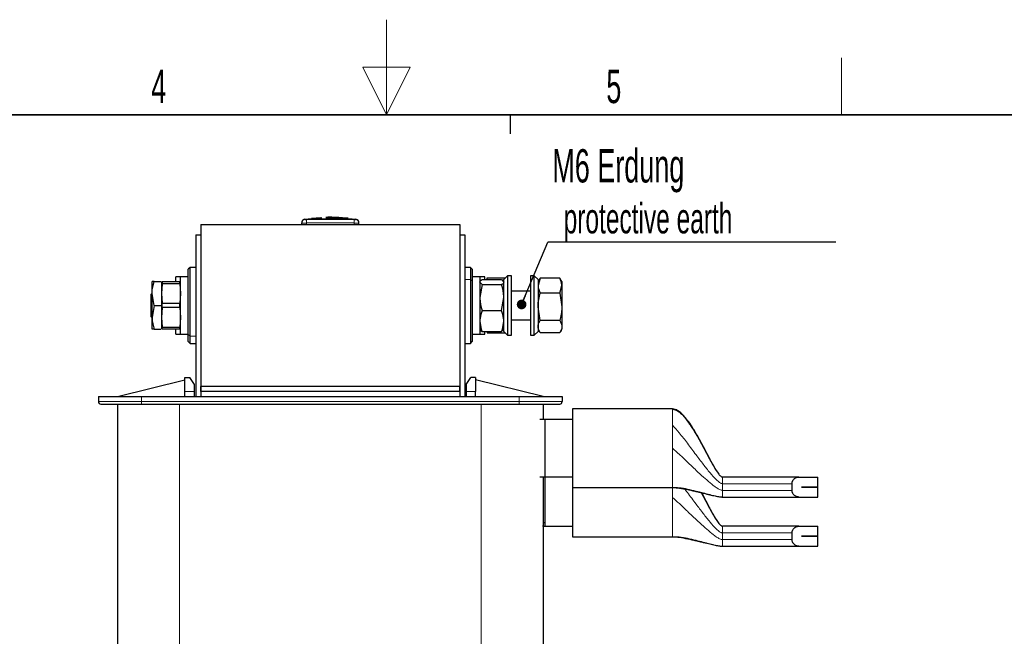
# Model space of a CAD drawing. Header units: millimetres. Extents: x 5 to 418, y 2 to 292.
# Tile 17 of 18: x 179 to 282, y 228 to 292. Entities that reach past the tile are written whole.
import ezdxf

# ---------------------------------------------------------------- set-up
doc = ezdxf.new("R2010")
doc.units = ezdxf.units.MM
doc.layers.add('SLD-0', color=7, linetype='Continuous')
doc.styles.add('SLDTEXTSTYLE0', font='TXT', dxfattribs={"width": 0.605})
doc.dimstyles.new('SLDDIMSTYLE1', dxfattribs={"dimtxt": 0.18, "dimasz": 1.016, "dimexe": 0, "dimexo": 0.0625, "dimgap": 0, "dimtad": 0, "dimtih": 1, "dimtoh": 1, "dimdec": 0, "dimrnd": 1e-09, "dimzin": 0, "dimdsep": 46, "dimtxsty": 'Standard', "dimblk1": 'DOT', "dimblk2": 'DOT', "dimsah": 1, "dimcen": 0.09, "dimadec": 0, "dimazin": 0, "dimtfac": 1.016, "dimtdec": 0, "dimtofl": 0, "dimtmove": 0, "dimatfit": 3, "dimldrblk": 'DOT', "dimfxl": 1, "dimfrac": 2, "dimtolj": 1, "dimtzin": 0, "dimarcsym": 0})

# ---------------------------------------------------------------- blocks, each defined once
blk = doc.blocks.new('SW_NOTE_0_15')
at = {"layer": 'SLD-0', "color": 0}
blk.add_line((30.24, 0), (0, 0), dxfattribs=at)
at = {"layer": 'SLD-0', "color": 0, "attachment_point": 1, "style": 'SLDTEXTSTYLE0'}
for s, insert, char_height in [('M6 Erdung', (0.48, 9.78), 3.5), ('protective earth', (1.67, 4.11), 3.175)]:
    blk.add_mtext(s, dxfattribs=dict(at, insert=insert, char_height=char_height))
blk = doc.blocks.new('_Dot')
at = {"color": 0, "linetype": 'ByBlock', "lineweight": -2}
blk.add_line((-0.5, 0), (-1, 0), dxfattribs=at)
at = {"color": 0, "linetype": 'ByBlock', "const_width": 0.5}
blk.add_lwpolyline([(-0.25, 0, 1), (0.25, 0, 1)], format="xyb", close=True, dxfattribs=at)

msp = doc.modelspace()

# ---------------------------------------------------------------- linework, layer by layer
at = {"color": 7, "linetype": 'Continuous', "lineweight": 25}
for p, q in [((210.0673, 271.6992), (209.1392, 271.6429)), ((212.9932, 271.6508), (212.0664, 271.7033)), ((197.5025, 271.0002), (197.5025, 254.0002)), ((197.5025, 271.0002), (224.7025, 271.0002)), ((208.1025, 271.0002), (208.1025, 271.1562)), ((209.1643, 271.5989), (208.3735, 271.5373)), ((210.2293, 271.6205), (209.1629, 271.5766)), ((209.1629, 271.6087), (210.2293, 271.6205)), ((209.1629, 271.6087), (209.1629, 271.5987)), ((209.1629, 271.5425), (209.1629, 271.5325)), ((210.2307, 271.6884), (209.2819, 271.644)), ((210.6312, 271.6864), (212.7869, 271.6565)), ((210.9801, 271.632), (212.9696, 271.6134)), ((212.9696, 271.5805), (210.9801, 271.632)), ((212.9696, 271.6034), (211.5843, 271.6164)), ((213.8315, 271.5373), (212.968, 271.6046)), ((212.9696, 271.6134), (212.9696, 271.6034)), ((212.9696, 271.5444), (212.9696, 271.5344)), ((214.1025, 271.0002), (214.1025, 271.1562)), ((224.7025, 271.0002), (224.7025, 254.0002)), ((197.0025, 269.9002), (197.5025, 269.9002)), ((197.0025, 269.9002), (197.0025, 252.9502)), ((197.5025, 269.9002), (197.5025, 252.9502)), ((224.7025, 269.9002), (224.7025, 252.9502)), ((224.7025, 269.9002), (225.2025, 269.9002)), ((225.2025, 269.9002), (225.2025, 252.9502)), ((195.4025, 265.5002), (194.9025, 265.5002)), ((194.9025, 265.0002), (194.9025, 265.5002)), ((196.2025, 265.5002), (195.4025, 265.5002)), ((195.4025, 259.5002), (195.4025, 265.5002)), ((196.4025, 266.5002), (196.2025, 266.3002)), ((196.2025, 259.4489), (196.2025, 266.3002)), ((197.0025, 266.5002), (196.4025, 266.5002)), ((196.4025, 259.2883), (196.4025, 266.5002)), ((225.8025, 266.5002), (225.2025, 266.5002)), ((226.0025, 266.3002), (225.8025, 266.5002)), ((225.8025, 266.5002), (225.8025, 265.2386)), ((226.0025, 266.3002), (226.0025, 265.1017)), ((226.8025, 265.5002), (226.0025, 265.5002)), ((227.3025, 265.5002), (226.8025, 265.5002)), ((226.8025, 265.5002), (226.8025, 260.2104)), ((227.3025, 265.2264), (227.3025, 265.5002)), ((229.7025, 265.6252), (229.3025, 265.2252)), ((230.1025, 265.6252), (229.7025, 265.6252)), ((229.7025, 265.6252), (229.7025, 259.3752)), ((230.1025, 259.3752), (230.1025, 265.6252)), ((232.5025, 265.6252), (232.1025, 265.6252)), ((232.1025, 265.6252), (232.1025, 259.3752)), ((232.9025, 265.2252), (232.5025, 265.6252)), ((232.5025, 265.5506), (232.5025, 265.6252)), ((232.5025, 259.3752), (232.5025, 265.5506)), ((192.4025, 263.7502), (192.4025, 265.0002)), ((192.6258, 265.0002), (193.326, 265.0002)), ((193.4025, 265.0002), (193.4025, 263.7502)), ((193.4789, 264.7681), (193.4025, 263.7502)), ((193.4789, 265.0002), (193.4789, 264.7681)), ((193.4789, 265.0002), (195.326, 265.0002)), ((195.326, 264.7681), (193.4789, 264.7681)), ((195.326, 264.7681), (195.326, 265.0002)), ((195.326, 264.7681), (195.4025, 263.7502)), ((225.8025, 265.2386), (225.8025, 258.5002)), ((226.0025, 265.1017), (226.0025, 258.7002)), ((227.0258, 264.6854), (226.8025, 264.9559)), ((227.0258, 264.6854), (226.8025, 263.3223)), ((227.0258, 265.2264), (229.0792, 265.2264)), ((227.0258, 264.6854), (229.0792, 264.6854)), ((227.5525, 265.3861), (229.4117, 265.3861)), ((227.5525, 265.2264), (227.5525, 265.3861)), ((229.0792, 265.2264), (229.3025, 264.9559)), ((229.3025, 259.7752), (229.3025, 265.2252)), ((229.4257, 265.3484), (229.4114, 265.3878)), ((233.1258, 265.3821), (232.9025, 264.5896)), ((233.0747, 265.2984), (232.9025, 265.0002)), ((232.9025, 265.2252), (232.9025, 259.7752)), ((233.0854, 265.2879), (233.1258, 265.3821)), ((235.1792, 265.3821), (233.1258, 265.3821)), ((235.1792, 265.3821), (235.2195, 265.2879)), ((235.1792, 263.797), (235.4025, 264.5896)), ((235.4025, 265.0002), (235.2303, 265.2984)), ((235.4025, 265.0002), (235.4025, 264.5896)), ((235.4025, 264.5896), (235.4025, 262.356)), ((192.4025, 263.7934), (192.3025, 263.6934)), ((192.3025, 261.3069), (192.3025, 263.6934)), ((192.6258, 262.5002), (192.4025, 263.7502)), ((192.4025, 261.2502), (192.4025, 263.7502)), ((193.4025, 263.7502), (193.4789, 262.7323)), ((193.4025, 263.7502), (193.4025, 261.2502)), ((195.4025, 263.7502), (195.326, 262.7323)), ((232.1025, 264.0002), (230.1025, 264.0002)), ((235.1792, 263.797), (233.1258, 263.797)), ((235.1792, 263.797), (235.4025, 262.356)), ((192.6258, 262.5002), (192.4025, 261.2502)), ((192.6258, 262.5002), (193.4025, 262.5002)), ((193.4789, 262.2681), (193.4789, 262.7323)), ((193.4789, 262.7323), (195.326, 262.7323)), ((195.326, 262.2681), (195.326, 262.7323)), ((229.0792, 261.9592), (229.3025, 263.3223)), ((193.4789, 262.2681), (193.4025, 261.2502)), ((195.326, 262.2681), (193.4789, 262.2681)), ((195.326, 262.2681), (195.4025, 261.2502)), ((227.0258, 261.9592), (229.0792, 261.9592)), ((233.1258, 260.9151), (232.9025, 262.356)), ((235.4025, 262.356), (235.4025, 260.2667)), ((192.3025, 261.3069), (192.4025, 261.2069)), ((192.4025, 260.0002), (192.4025, 261.2502)), ((193.4025, 261.2502), (193.4789, 260.2323)), ((193.4025, 261.2502), (193.4025, 260.0002)), ((195.4025, 261.2502), (195.326, 260.2323)), ((230.1025, 261.0002), (232.1025, 261.0002)), ((235.1792, 260.9151), (233.1258, 260.9151)), ((192.6258, 260.0002), (193.326, 260.0002)), ((193.4789, 260.2323), (195.326, 260.2323)), ((193.4789, 260.0002), (193.4789, 260.2323)), ((195.326, 260.0002), (193.4789, 260.0002)), ((194.9025, 259.5002), (194.9025, 260.0002)), ((194.9025, 259.5002), (195.4025, 259.5002)), ((195.326, 260.0002), (195.326, 260.2323)), ((195.4025, 259.5002), (196.2025, 259.5002)), ((196.2025, 258.7002), (196.2025, 259.4489)), ((226.0025, 259.5002), (226.8025, 259.5002)), ((226.8025, 260.2104), (226.8025, 259.5002)), ((226.8025, 259.5002), (227.3025, 259.5002)), ((227.0258, 259.774), (229.0792, 259.774)), ((227.3025, 259.5002), (227.3025, 259.774)), ((227.5525, 259.774), (227.5525, 259.6143)), ((227.5525, 259.6143), (229.4117, 259.6143)), ((229.0792, 259.774), (229.3025, 260.0445)), ((229.3025, 259.7752), (229.7025, 259.3752)), ((229.4114, 259.6126), (229.4257, 259.6519)), ((229.7025, 259.3752), (230.1025, 259.3752)), ((232.1025, 259.3752), (232.5025, 259.3752)), ((232.5025, 259.3752), (232.9025, 259.7752)), ((232.9025, 260.0002), (233.0747, 259.702)), ((235.1792, 259.6182), (233.1258, 259.6182)), ((235.2303, 259.702), (235.4025, 260.0002)), ((235.4025, 260.2667), (235.4025, 260.0002)), ((196.2025, 258.7002), (196.4025, 258.5002)), ((196.4025, 258.5002), (196.4025, 259.2883)), ((196.4025, 258.5002), (197.0025, 258.5002)), ((225.2025, 258.5002), (225.8025, 258.5002)), ((225.8025, 258.5002), (226.0025, 258.7002)), ((188.7775, 252.9502), (195.8525, 254.7002)), ((195.8525, 253.4502), (195.8525, 254.9502)), ((195.8525, 254.9502), (196.3525, 254.9502)), ((196.8525, 254.2002), (196.3525, 254.9502)), ((196.8525, 253.4502), (196.8525, 254.2002)), ((225.3525, 254.2002), (225.8525, 254.9502)), ((225.3525, 254.2002), (225.3525, 253.4502)), ((226.3525, 254.9502), (225.8525, 254.9502)), ((226.3525, 254.9502), (226.3525, 253.4502)), ((233.4275, 252.9502), (226.3525, 254.7002)), ((195.8525, 252.9502), (195.8525, 253.4502)), ((196.8525, 252.9502), (196.8525, 253.4502)), ((197.5025, 253.4502), (197.5025, 254.0002)), ((224.7025, 254.0002), (197.5025, 254.0002)), ((224.7025, 253.4502), (197.5025, 253.4502)), ((197.5025, 253.4502), (197.5025, 252.9502)), ((224.7025, 253.4502), (224.7025, 254.0002)), ((224.7025, 253.4502), (224.7025, 252.9502)), ((225.3525, 253.4502), (225.3525, 252.9502)), ((226.3525, 252.9502), (226.3525, 253.4502)), ((186.7775, 252.9502), (186.7775, 252.4002)), ((186.7775, 252.9502), (191.2775, 252.9502)), ((188.7775, 252.1502), (188.7775, 203.7502)), ((191.2775, 252.9502), (230.9275, 252.9502)), ((191.2775, 252.1502), (193.1016, 252.1502)), ((193.1016, 252.1502), (195.2775, 252.1502)), ((195.2775, 252.1502), (226.9275, 252.1502)), ((226.9275, 252.1502), (229.1033, 252.1502)), ((229.1033, 252.1502), (230.9275, 252.1502)), ((230.9275, 252.9502), (235.4275, 252.9502)), ((233.4275, 252.1502), (233.4275, 250.5136)), ((235.4275, 252.9502), (235.4275, 252.4002)), ((247.0025, 251.6386), (236.5025, 251.6386)), ((236.5025, 251.6386), (236.5025, 243.3886)), ((233.6025, 250.5136), (233.0707, 250.5136)), ((236.5025, 250.5136), (233.5359, 250.5136)), ((233.6025, 250.5136), (233.6025, 247.5136)), ((233.6025, 247.5136), (233.6025, 244.5136)), ((233.1025, 244.5136), (233.6025, 244.5136)), ((233.4275, 244.5136), (233.4275, 203.7502)), ((233.6025, 244.5542), (233.6025, 239.6906)), ((233.6025, 244.5136), (236.5025, 244.5136)), ((260.245, 244.4886), (252.2525, 244.4886)), ((260.245, 244.4886), (262.2525, 244.4886)), ((262.2525, 243.4411), (262.2525, 244.4886)), ((236.5025, 243.3886), (247.0025, 243.3886)), ((236.5025, 243.3886), (236.5025, 238.2214)), ((259.544, 243.7886), (259.544, 243.0886)), ((260.5372, 243.4361), (260.5372, 243.4411)), ((260.5372, 243.4411), (262.2525, 243.4411)), ((262.2525, 243.4361), (260.5372, 243.4361)), ((262.2525, 242.3886), (262.2525, 243.4361)), ((252.2525, 242.3886), (260.245, 242.3886)), ((260.245, 242.3886), (262.2525, 242.3886)), ((233.6025, 239.6906), (233.4275, 239.6809)), ((233.6025, 239.6906), (233.6025, 239.3464)), ((233.3775, 239.3523), (233.6025, 239.3466)), ((233.5198, 239.3464), (236.5025, 239.3464)), ((260.245, 239.3214), (252.2525, 239.3214)), ((260.245, 239.3214), (262.2525, 239.3214)), ((262.2525, 238.2739), (262.2525, 239.3214)), ((236.5025, 238.2214), (247.0025, 238.2214)), ((259.544, 238.6214), (259.544, 237.9214)), ((260.5372, 238.2689), (260.5372, 238.2739)), ((260.5372, 238.2739), (262.2525, 238.2739)), ((262.2525, 238.2689), (260.5372, 238.2689)), ((262.2525, 237.2214), (262.2525, 238.2689)), ((252.2525, 237.2214), (260.245, 237.2214)), ((260.245, 237.2214), (262.2525, 237.2214))]:
    msp.add_line(p, q, dxfattribs=at)
at = {"color": 7, "linetype": 'Continuous', "lineweight": 18}
for p, q in [((208.5983, 271.5061), (208.6025, 271.1562)), ((208.6025, 271.0002), (208.6025, 271.1562)), ((213.6066, 271.5061), (213.6025, 271.1562)), ((213.6025, 271.0002), (213.6025, 271.1562)), ((213.7585, 271.5061), (213.7991, 271.5416)), ((225.2025, 265.2386), (225.8025, 265.2386)), ((226.0025, 265.1017), (225.8025, 265.2386)), ((196.2025, 259.4489), (196.4025, 259.2883)), ((197.0025, 259.2883), (196.4025, 259.2883)), ((196.8525, 253.4502), (195.8525, 253.4502)), ((226.3525, 253.4502), (225.3525, 253.4502)), ((186.7775, 252.4002), (191.2775, 252.4002)), ((191.2775, 252.4002), (191.2775, 252.9502)), ((191.2775, 252.4002), (191.2775, 252.1502)), ((230.9275, 252.4002), (191.2775, 252.4002)), ((195.2775, 252.1502), (195.2775, 203.7502)), ((226.9275, 252.1502), (226.9275, 203.7502)), ((230.9275, 252.9502), (230.9275, 252.4002)), ((230.9275, 252.4002), (235.4275, 252.4002)), ((230.9275, 252.4002), (230.9275, 252.1502)), ((247.0025, 251.6305), (247.0025, 251.6386)), ((247.0025, 249.7372), (247.0025, 249.9382)), ((252.2525, 244.0215), (252.2525, 243.7886)), ((247.0025, 243.3886), (247.0025, 243.3967)), ((247.0025, 242.3464), (247.0025, 243.3886)), ((252.2525, 243.7886), (252.2525, 243.0886)), ((252.2525, 243.7886), (259.544, 243.7886)), ((259.544, 243.0886), (252.2525, 243.0886)), ((252.2525, 238.8544), (252.2525, 238.6214)), ((247.0025, 238.2214), (247.0025, 238.2296)), ((252.2525, 238.6214), (252.2525, 237.9214)), ((252.2525, 238.6214), (259.544, 238.6214)), ((259.544, 237.9214), (252.2525, 237.9214))]:
    msp.add_line(p, q, dxfattribs=at)
at = {"color": 7, "linetype": 'Continuous', "lineweight": 25}
for centre, radius, start, end in [((208.4525, 271.1948), 0.35, 97.642372, 180), ((213.7525, 271.1948), 0.35, 360, 82.373309), ((187.0275, 252.4002), 0.25, 180, 270), ((235.1775, 252.4002), 0.25, 270, 0)]:
    msp.add_arc(centre, radius, start, end, dxfattribs=at)
at = {"color": 7, "linetype": 'Continuous', "lineweight": 18}
for centre, start, end in [((208.4525, 271.1562), 90.989649, 179.997938), ((213.7525, 271.1562), 0.002064, 89.009586)]:
    msp.add_arc(centre, 0.35, start, end, dxfattribs=at)
at = {"color": 7, "linetype": 'Continuous', "lineweight": 25}
for points, knots in [([(211.4296, 271.7393), (211.3085, 271.7494), (211.0463, 271.7714), (210.7843, 271.7472), (210.6434, 271.7342)], [0, 0, 0, 0, 0.46211702, 1, 1, 1, 1]), ([(212.7869, 271.6565), (212.2665, 271.7038), (211.643, 271.7605), (211.0194, 271.7263), (210.9163, 271.7206)], [0, 0, 0, 0, 0.83462814, 1, 1, 1, 1]), ([(209.1629, 271.5425), (209.6835, 271.554), (210.9524, 271.5821), (212.2213, 271.5584), (212.9696, 271.5444)], [0, 0, 0, 0, 0.41032902, 1, 1, 1, 1]), ([(212.9696, 271.5344), (212.4493, 271.5454), (211.1804, 271.5722), (209.9115, 271.5472), (209.1629, 271.5325)], [0, 0, 0, 0, 0.41007586, 1, 1, 1, 1]), ([(192.4025, 263.7502), (192.4027, 263.7798), (192.4059, 264.2019), (192.5198, 264.6156), (192.6258, 265.0002)], [0, 0, 0, 0, 0.07020058, 1, 1, 1, 1]), ([(192.6258, 265.0002), (192.5357, 265.0002), (192.4164, 265.0002), (192.4052, 265.0002), (192.4025, 265.0002)], [0, 0, 0, 0, 0.75563417, 1, 1, 1, 1]), ([(226.8025, 264.9559), (226.8027, 264.9623), (226.8059, 265.0537), (226.9198, 265.1432), (227.0258, 265.2264)], [0, 0, 0, 0, 0.07020058, 1, 1, 1, 1]), ([(229.3025, 264.9559), (229.3022, 264.9495), (229.2991, 264.8582), (229.1851, 264.7687), (229.0792, 264.6854)], [0, 0, 0, 0, 0.07020058, 1, 1, 1, 1]), ([(229.3025, 263.3223), (229.3022, 263.3547), (229.2991, 263.815), (229.1851, 264.266), (229.0792, 264.6854)], [0, 0, 0, 0, 0.07020058, 1, 1, 1, 1]), ([(232.9025, 264.5896), (232.9027, 264.5708), (232.9059, 264.3031), (233.0198, 264.0409), (233.1258, 263.797)], [0, 0, 0, 0, 0.070200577, 1, 1, 1, 1]), ([(235.4025, 264.5896), (235.4022, 264.6084), (235.3991, 264.876), (235.2851, 265.1383), (235.1792, 265.3821)], [0, 0, 0, 0, 0.070200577, 1, 1, 1, 1]), ([(232.9025, 262.356), (232.9027, 262.3902), (232.9059, 262.8768), (233.0198, 263.3536), (233.1258, 263.797)], [0, 0, 0, 0, 0.07020058, 1, 1, 1, 1]), ([(226.8025, 263.3223), (226.8027, 263.29), (226.8059, 262.8297), (226.9198, 262.3787), (227.0258, 261.9592)], [0, 0, 0, 0, 0.07020058, 1, 1, 1, 1]), ([(227.0258, 261.9592), (226.9357, 261.687), (226.8164, 261.3267), (226.8052, 260.957), (226.8025, 260.8666)], [0, 0, 0, 0, 0.755634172, 1, 1, 1, 1]), ([(229.3025, 260.8666), (229.2997, 260.957), (229.2885, 261.3267), (229.1693, 261.687), (229.0792, 261.9592)], [0, 0, 0, 0, 0.24436583, 1, 1, 1, 1]), ([(235.4025, 262.356), (235.4022, 262.3219), (235.3991, 261.8353), (235.2851, 261.3584), (235.1792, 260.9151)], [0, 0, 0, 0, 0.07020058, 1, 1, 1, 1]), ([(192.4025, 261.2502), (192.4027, 261.2206), (192.4059, 260.7985), (192.5198, 260.3848), (192.6258, 260.0002)], [0, 0, 0, 0, 0.07020058, 1, 1, 1, 1]), ([(226.8025, 260.8666), (226.8295, 260.5806), (226.8645, 260.2107), (226.9959, 259.8548), (227.0258, 259.774)], [0, 0, 0, 0, 0.7730974, 1, 1, 1, 1]), ([(229.0792, 259.774), (229.109, 259.8548), (229.2404, 260.2107), (229.2754, 260.5806), (229.3025, 260.8666)], [0, 0, 0, 0, 0.2269026, 1, 1, 1, 1]), ([(232.9025, 260.2667), (232.9052, 260.3203), (232.9164, 260.5397), (233.0357, 260.7535), (233.1258, 260.9151)], [0, 0, 0, 0, 0.24436583, 1, 1, 1, 1]), ([(235.1792, 260.9151), (235.2693, 260.7535), (235.3885, 260.5397), (235.3997, 260.3203), (235.4025, 260.2667)], [0, 0, 0, 0, 0.75563417, 1, 1, 1, 1]), ([(192.6258, 260.0002), (192.5357, 260.0002), (192.4164, 260.0002), (192.4052, 260.0002), (192.4025, 260.0002)], [0, 0, 0, 0, 0.75563417, 1, 1, 1, 1]), ([(226.8025, 260.0445), (226.8027, 260.0381), (226.8059, 259.9467), (226.9198, 259.8572), (227.0258, 259.774)], [0, 0, 0, 0, 0.07020058, 1, 1, 1, 1]), ([(233.1258, 259.6182), (233.0959, 259.6662), (232.9645, 259.8774), (232.9295, 260.0969), (232.9025, 260.2667)], [0, 0, 0, 0, 0.2269026, 1, 1, 1, 1]), ([(235.4025, 260.2667), (235.3754, 260.0969), (235.3404, 259.8774), (235.209, 259.6662), (235.1792, 259.6182)], [0, 0, 0, 0, 0.7730974, 1, 1, 1, 1]), ([(187.0275, 252.1502), (187.0842, 252.1502), (187.1716, 252.1502), (187.7015, 252.1502), (188.2501, 252.1502), (188.9309, 252.1502), (189.9204, 252.1502), (190.7428, 252.1502), (191.2775, 252.1502)], [0, 0, 0, 0, 0.23945684, 0.36836066, 0.5, 0.63163934, 0.76054316, 1, 1, 1, 1]), ([(230.9275, 252.1502), (231.4621, 252.1502), (232.2845, 252.1502), (233.274, 252.1502), (233.9549, 252.1502), (234.5034, 252.1502), (235.0334, 252.1502), (235.1207, 252.1502), (235.1775, 252.1502)], [0, 0, 0, 0, 0.23945684, 0.36836066, 0.5, 0.63163934, 0.76054316, 1, 1, 1, 1]), ([(251.5576, 245.2614), (251.4541, 245.4364), (251.2357, 245.8054), (250.7764, 246.6721), (250.2567, 247.6721), (249.6292, 248.8239), (248.9892, 249.8955), (248.3274, 250.8306), (247.7038, 251.3922), (247.3089, 251.6036), (247.1025, 251.6272), (247.0025, 251.6386)], [0, 0, 0, 0, 0.07599102, 0.160269, 0.3680642, 0.49746287, 0.65072883, 0.83527644, 0.92295654, 0.96263992, 1, 1, 1, 1]), ([(247.0025, 251.6305), (247.1876, 251.5782), (247.5929, 251.4637), (248.1462, 250.9153), (248.7491, 250.153), (249.3768, 249.1616), (250.043, 247.9849), (250.6852, 246.7781), (251.2779, 245.6889), (251.7215, 244.9484), (252.0267, 244.596), (252.1715, 244.5009), (252.2277, 244.4924), (252.2525, 244.4886)], [0, 0, 0, 0, 0.07812734, 0.17100834, 0.27802598, 0.41669762, 0.56039451, 0.71705933, 0.85197967, 0.94995538, 0.98381899, 0.99285892, 1, 1, 1, 1]), ([(259.544, 243.7886), (259.5452, 243.8185), (259.5478, 243.8793), (259.568, 243.9667), (259.5983, 244.0487), (259.6433, 244.1349), (259.7059, 244.2221), (259.7774, 244.2951), (259.8451, 244.3497), (259.927, 244.4041), (260.0257, 244.4505), (260.1399, 244.4828), (260.2098, 244.4867), (260.245, 244.4886)], [0, 0, 0, 0, 0.06722683, 0.13696949, 0.20410677, 0.27285719, 0.37364972, 0.47726296, 0.54771326, 0.61869602, 0.7640088, 0.8811009, 1, 1, 1, 1]), ([(247.0025, 243.3886), (247.2512, 243.3729), (247.7891, 243.339), (248.4613, 243.2042), (249.0379, 243.0802), (249.4721, 242.9793), (249.8846, 242.8805), (250.4265, 242.749), (250.9743, 242.6175), (251.3963, 242.5222), (251.7069, 242.4585), (251.9062, 242.4231), (252.0545, 242.4012), (252.163, 242.3917), (252.2141, 242.389), (252.2409, 242.3887), (252.2525, 242.3886)], [0, 0, 0, 0, 0.08684366, 0.18779505, 0.23935732, 0.29161669, 0.34772466, 0.41147753, 0.56838519, 0.75146636, 0.83941109, 0.91498164, 0.97041664, 0.9885632, 0.99507821, 1, 1, 1, 1]), ([(249.999, 242.8837), (250.0061, 242.8712), (250.2526, 242.4403), (250.6834, 241.6078), (251.2782, 240.5223), (251.7215, 239.7812), (252.0267, 239.4288), (252.1715, 239.3338), (252.2277, 239.3252), (252.2525, 239.3214)], [0, 0, 0, 0, 0.01054965, 0.36316594, 0.66684045, 0.88736112, 0.96358029, 0.98392708, 1, 1, 1, 1]), ([(251.5576, 240.0943), (251.4541, 240.2693), (251.2358, 240.6383), (250.7757, 241.5045), (250.389, 242.2621), (250.0875, 242.8093), (250.054, 242.87)], [0, 0, 0, 0, 0.19288134, 0.40679674, 0.93422508, 1, 1, 1, 1]), ([(260.245, 242.3886), (260.2059, 242.391), (260.127, 242.3958), (259.9999, 242.436), (259.866, 242.5069), (259.7537, 242.6013), (259.6717, 242.7001), (259.6206, 242.782), (259.5823, 242.8678), (259.5517, 242.9671), (259.5468, 243.0434), (259.544, 243.0886)], [0, 0, 0, 0, 0.13185258, 0.266324, 0.42437936, 0.58810373, 0.67328104, 0.76024589, 0.82847639, 0.89847785, 1, 1, 1, 1]), ([(259.544, 238.6214), (259.5452, 238.6513), (259.5478, 238.7122), (259.568, 238.7995), (259.5983, 238.8815), (259.6433, 238.9678), (259.7059, 239.055), (259.7774, 239.128), (259.8451, 239.1826), (259.927, 239.2369), (260.0257, 239.2834), (260.1399, 239.3157), (260.2098, 239.3195), (260.245, 239.3214)], [0, 0, 0, 0, 0.06722683, 0.13696949, 0.20410677, 0.27285719, 0.37364972, 0.47726296, 0.54771326, 0.61869602, 0.7640088, 0.8811009, 1, 1, 1, 1]), ([(247.0025, 238.2214), (247.2512, 238.2058), (247.7891, 238.1719), (248.4613, 238.037), (249.0379, 237.913), (249.4721, 237.8122), (249.8846, 237.7134), (250.4265, 237.5819), (250.9743, 237.4504), (251.3963, 237.355), (251.7069, 237.2914), (251.9062, 237.2559), (252.0545, 237.2341), (252.163, 237.2246), (252.2141, 237.2219), (252.2409, 237.2216), (252.2525, 237.2214)], [0, 0, 0, 0, 0.08684366, 0.18779505, 0.23935732, 0.29161669, 0.34772466, 0.41147753, 0.56838519, 0.75146636, 0.83941109, 0.91498164, 0.97041664, 0.9885632, 0.99507821, 1, 1, 1, 1]), ([(260.245, 237.2214), (260.2059, 237.2238), (260.127, 237.2286), (259.9999, 237.2689), (259.866, 237.3398), (259.7537, 237.4341), (259.6717, 237.533), (259.6206, 237.6148), (259.5823, 237.7007), (259.5517, 237.7999), (259.5468, 237.8763), (259.544, 237.9214)], [0, 0, 0, 0, 0.13185258, 0.266324, 0.42437936, 0.58810373, 0.67328104, 0.76024589, 0.82847639, 0.89847785, 1, 1, 1, 1])]:
    msp.add_open_spline(points, degree=3, knots=knots, dxfattribs=at)
at = {"color": 7, "linetype": 'Continuous', "lineweight": 18}
for points, knots in [([(208.6025, 271.1562), (208.5463, 271.156), (208.4338, 271.1556), (208.284, 271.1555), (208.1709, 271.1555), (208.111, 271.1558), (208.1049, 271.1561), (208.1025, 271.1562)], [0, 0, 0, 0, 0.21467278, 0.42935247, 0.64402667, 0.85869576, 1, 1, 1, 1]), ([(208.4058, 271.5416), (208.4058, 271.5416), (208.3923, 271.5535), (208.4194, 271.5298), (208.4464, 271.5061)], [0, 0, 0, 0, 0.00013119, 1, 1, 1, 1]), ([(208.4464, 271.5061), (208.4473, 271.506), (208.4495, 271.5057), (208.468, 271.5054), (208.5023, 271.5054), (208.5475, 271.5056), (208.5814, 271.5059), (208.5983, 271.5061)], [0, 0, 0, 0, 0.14056698, 0.35532785, 0.57084386, 0.7860438, 1, 1, 1, 1]), ([(208.5983, 271.5061), (209.1668, 271.5115), (210.3037, 271.5224), (211.9732, 271.5219), (213.0742, 271.5112), (213.6066, 271.5061)], [0, 0, 0, 0, 0.340498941, 0.681049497, 1, 1, 1, 1]), ([(213.6025, 271.1562), (213.0709, 271.1615), (211.9718, 271.1725), (210.305, 271.1731), (209.17, 271.1618), (208.6025, 271.1562)], [0, 0, 0, 0, 0.31897731, 0.65947606, 1, 1, 1, 1]), ([(214.1025, 271.1562), (214.0969, 271.156), (214.0859, 271.1557), (213.9997, 271.1555), (213.8728, 271.1555), (213.7323, 271.1557), (213.6393, 271.156), (213.6025, 271.1562)], [0, 0, 0, 0, 0.21467234, 0.42935197, 0.64402608, 0.85869542, 1, 1, 1, 1]), ([(213.6066, 271.5061), (213.6177, 271.506), (213.6457, 271.5057), (213.6881, 271.5054), (213.7265, 271.5054), (213.7529, 271.5056), (213.7567, 271.5059), (213.7585, 271.5061)], [0, 0, 0, 0, 0.14065692, 0.35550386, 0.57103286, 0.78617162, 1, 1, 1, 1]), ([(252.2525, 243.7886), (252.2225, 243.7922), (252.1552, 243.8001), (252.0531, 243.8493), (251.8676, 243.9658), (251.4756, 244.3171), (250.9114, 244.9611), (250.2044, 245.8524), (249.4189, 246.8941), (248.5882, 248.0024), (247.7822, 249.0707), (247.2432, 249.6704), (247.0025, 249.9382)], [0, 0, 0, 0, 0.01051005, 0.02355371, 0.03947774, 0.08847638, 0.21140296, 0.34963258, 0.50299168, 0.68929503, 0.86126258, 1, 1, 1, 1]), ([(252.2525, 243.0886), (252.2058, 243.0942), (252.0986, 243.1072), (251.8889, 243.2004), (251.4879, 243.4397), (250.9249, 243.8864), (250.2186, 244.5055), (249.4351, 245.237), (248.6042, 246.031), (247.7909, 246.8158), (247.2465, 247.2977), (247.0025, 247.5136)], [0, 0, 0, 0, 0.01956158, 0.04500012, 0.09721283, 0.22303096, 0.36129451, 0.51288509, 0.69559179, 0.86357071, 1, 1, 1, 1]), ([(252.2525, 242.3886), (252.2057, 242.3905), (252.0978, 242.395), (251.8873, 242.4264), (251.4835, 242.5053), (250.9174, 242.6472), (250.208, 242.8321), (249.4214, 243.0355), (248.5895, 243.2244), (247.7799, 243.3818), (247.2431, 243.3921), (247.0025, 243.3967)], [0, 0, 0, 0, 0.01901827, 0.04392301, 0.09537037, 0.22013951, 0.35791902, 0.50954707, 0.69302895, 0.86241011, 1, 1, 1, 1]), ([(252.2525, 238.6214), (252.2225, 238.625), (252.1552, 238.633), (252.0531, 238.6821), (251.8676, 238.7987), (251.4756, 239.1499), (250.9113, 239.7938), (250.2046, 240.6858), (249.4179, 241.7247), (248.7654, 242.6107), (248.3519, 243.1395), (248.245, 243.2761)], [0, 0, 0, 0, 0.013934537, 0.031228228, 0.052340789, 0.117304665, 0.280284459, 0.463553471, 0.666881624, 0.913888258, 1, 1, 1, 1]), ([(252.2525, 237.9214), (252.2058, 237.9271), (252.0986, 237.94), (251.8889, 238.0333), (251.4879, 238.2726), (250.9249, 238.7193), (250.2186, 239.3384), (249.4351, 240.0698), (248.6042, 240.8639), (247.7909, 241.6487), (247.2465, 242.1305), (247.0025, 242.3464)], [0, 0, 0, 0, 0.01956158, 0.04500012, 0.09721283, 0.22303096, 0.36129451, 0.51288509, 0.69559179, 0.86357071, 1, 1, 1, 1]), ([(252.2525, 237.2214), (252.2057, 237.2234), (252.0978, 237.2278), (251.8873, 237.2592), (251.4835, 237.3381), (250.9174, 237.48), (250.208, 237.665), (249.4214, 237.8683), (248.5895, 238.0572), (247.7799, 238.2146), (247.2431, 238.225), (247.0025, 238.2296)], [0, 0, 0, 0, 0.01901827, 0.04392301, 0.09537037, 0.22013951, 0.35791902, 0.50954707, 0.69302895, 0.86241011, 1, 1, 1, 1])]:
    msp.add_open_spline(points, degree=3, knots=knots, dxfattribs=at)
for points in [[(247.0025, 249.9382), (247.0025, 250.1717), (247.0025, 250.6387), (247.0025, 251.1538), (247.0025, 251.5161), (247.0025, 251.5923), (247.0025, 251.6305)], [(247.0025, 247.5136), (247.0025, 247.9075), (247.0025, 248.6953), (247.0025, 249.3899), (247.0025, 249.7372)], [(247.0025, 243.3967), (247.0025, 243.4863), (247.0025, 243.6653), (247.0025, 244.6292), (247.0025, 245.9569), (247.0025, 246.9947), (247.0025, 247.5136)], [(252.2525, 244.4886), (252.2525, 244.4822), (252.2525, 244.4694), (252.2525, 244.3681), (252.2525, 244.2185), (252.2525, 244.0872), (252.2525, 244.0215)], [(252.2525, 243.0886), (252.2525, 242.9969), (252.2525, 242.8134), (252.2525, 242.582), (252.2525, 242.4202), (252.2525, 242.3991), (252.2525, 242.3886)], [(247.0025, 238.2296), (247.0025, 238.3191), (247.0025, 238.4981), (247.0025, 239.4621), (247.0025, 240.7898), (247.0025, 241.8276), (247.0025, 242.3464)], [(252.2525, 239.3214), (252.2525, 239.315), (252.2525, 239.3022), (252.2525, 239.2009), (252.2525, 239.0514), (252.2525, 238.9201), (252.2525, 238.8544)], [(252.2525, 237.9214), (252.2525, 237.8297), (252.2525, 237.6463), (252.2525, 237.4149), (252.2525, 237.253), (252.2525, 237.232), (252.2525, 237.2214)]]:
    msp.add_open_spline(points, degree=3, dxfattribs=at)
at = {"layer": 'SLD-0', "lineweight": 18}
for p, q in [((217, 292.5), (217, 282.5)), ((264.75, 282.5), (264.75, 288.5)), ((219.5, 287.5), (214.5, 287.5)), ((214.5, 287.5), (217, 282.5)), ((217, 282.5), (219.5, 287.5))]:
    msp.add_line(p, q, dxfattribs=at)
at = {"layer": 'SLD-0', "lineweight": 35}
msp.add_line((408, 282.5), (26, 282.5), dxfattribs=at)
at = {"layer": 'SLD-0'}
msp.add_line((230, 280.5), (230, 282.5), dxfattribs=at)
msp.add_line((230, 280.5), (230, 282.5), dxfattribs=at)

# ---------------------------------------------------------------- block references
msp.add_blockref('SW_NOTE_0_15', (233.9162, 269.1291), dxfattribs=at)

# ---------------------------------------------------------------- texts
at = {"layer": 'SLD-0', "char_height": 3.5, "attachment_point": 2, "style": 'SLDTEXTSTYLE0'}
for s, insert in [('4', (193.1027, 287.243)), ('5', (240.8527, 287.243))]:
    msp.add_mtext(s, dxfattribs=dict(at, insert=insert))

# ---------------------------------------------------------------- leaders
at = {"layer": 'SLD-0'}
msp.add_leader([(231.1778, 262.6023), (233.9162, 269.1291)], dimstyle='SLDDIMSTYLE1', dxfattribs=at)

doc.saveas('drawing.dxf')
